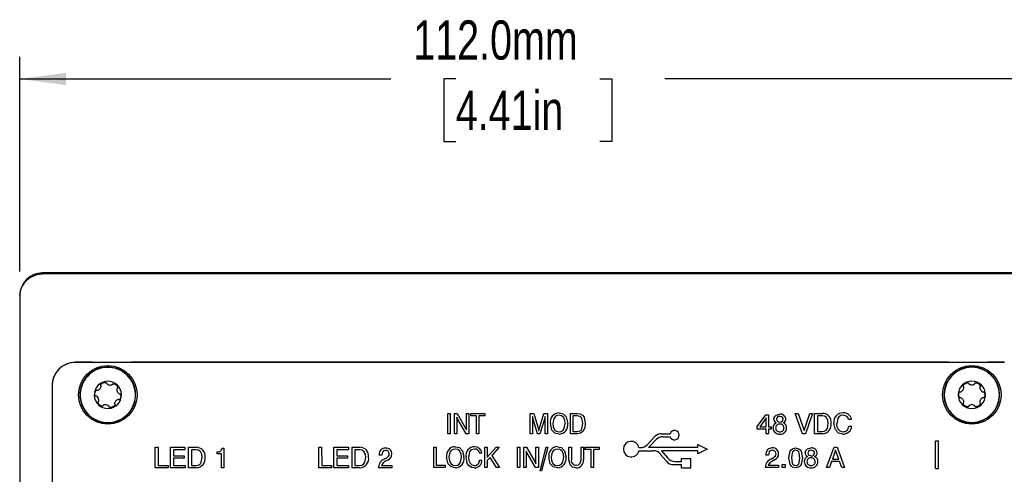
# Model space of a CAD drawing. Header units: millimetres. Extents: x 2 to 278, y 1 to 215.
# Tile 5 of 8: x 178 to 231, y 84 to 108. Entities that reach past the tile are written whole.
import ezdxf

# ---------------------------------------------------------------- set-up
doc = ezdxf.new("R2010")
doc.units = ezdxf.units.MM
doc.layers.add('BEMAßUNG', color=8, linetype='Continuous')
doc.styles.add('SLDTEXTSTYLE0', font='TXT', dxfattribs={"width": 0.75})
doc.dimstyles.new('SLDDIMSTYLE0', dxfattribs={"dimtxt": 2.116667, "dimasz": 2.5, "dimexe": 0, "dimexo": 0.0625, "dimgap": 0.529167, "dimtad": 0, "dimtih": 1, "dimtoh": 1, "dimdec": 1, "dimlfac": 2, "dimrnd": 1e-09, "dimzin": 4, "dimdsep": 46, "dimtxsty": 'SLDTEXTSTYLE0', "dimsah": 1, "dimcen": 0.09, "dimadec": 0, "dimazin": 1, "dimtfac": 1, "dimtdec": 3, "dimtofl": 0, "dimtmove": 0, "dimatfit": 3, "dimfxl": 1, "dimfrac": 2, "dimtolj": 1, "dimtzin": 12, "dimarcsym": 0})

# ---------------------------------------------------------------- blocks, each defined once
blk = doc.blocks.new('_D_2')
at = {"layer": 'BEMAßUNG', "color": 8}
for p, q in [((178.24, 94.536), (178.24, 106.112)), ((234.229, 94.536), (234.229, 106.112)), ((178.24, 104.912), (198.215, 104.912)), ((201.71, 104.912), (201.066, 104.912)), ((201.066, 104.912), (201.066, 101.549)), ((209.467, 104.912), (210.111, 104.912)), ((210.111, 104.912), (210.111, 101.549)), ((234.229, 104.912), (212.961, 104.912)), ((201.066, 101.549), (201.71, 101.549)), ((210.111, 101.549), (209.467, 101.549))]:
    blk.add_line(p, q, dxfattribs=at)
for points in [[(178.24, 104.912), (180.74, 104.582), (180.74, 105.242)], [(234.229, 104.912), (231.729, 105.242), (231.729, 104.582)]]:
    blk.add_solid(points, dxfattribs=at)
at = {"layer": 'BEMAßUNG', "color": 8, "char_height": 2.1167, "attachment_point": 1, "style": 'SLDTEXTSTYLE0'}
for s, insert in [('112.0mm', (199.424, 108.069)), ('4.41in', (201.71, 104.277))]:
    blk.add_mtext(s, dxfattribs=dict(at, insert=insert))

msp = doc.modelspace()

# ---------------------------------------------------------------- linework, layer by layer
at = {"color": 7, "linetype": 'Continuous', "lineweight": 25}
for p, q in [((233.012, 94.459), (179.457, 94.459)), ((232.911, 94.41), (179.558, 94.41)), ((179.558, 94.41), (179.558, 94.407)), ((178.241, 93.265), (178.243, 93.317)), ((178.239, 93.22), (178.239, 92.787)), ((178.239, 92.787), (178.239, 57.26)), ((178.24, 93.266), (178.24, 57.248)), ((178.24, 93.266), (178.24, 93.263)), ((231.232, 89.645), (181.232, 89.641)), ((182.133, 89.646), (181.234, 89.646)), ((182.138, 89.641), (182.133, 89.646)), ((182.834, 89.645), (182.831, 89.641)), ((182.838, 89.641), (182.834, 89.645)), ((183.534, 89.645), (183.531, 89.641)), ((183.538, 89.641), (183.534, 89.645)), ((184.236, 89.646), (184.231, 89.641)), ((228.233, 89.646), (184.236, 89.646)), ((228.235, 89.645), (228.233, 89.646)), ((230.336, 89.646), (230.335, 89.645)), ((231.234, 89.646), (230.336, 89.646)), ((182.791, 88.562), (182.851, 88.565)), ((182.849, 88.567), (182.851, 88.565)), ((182.851, 88.565), (182.873, 88.562)), ((229.187, 88.527), (229.245, 88.54)), ((229.243, 88.541), (229.245, 88.54)), ((229.245, 88.54), (229.268, 88.539)), ((179.982, 88.391), (179.985, 58.716)), ((182.306, 88.061), (182.333, 88.114)), ((182.33, 88.113), (182.333, 88.114)), ((182.333, 88.114), (182.347, 88.132)), ((183.467, 88.392), (183.5, 88.342)), ((183.501, 88.345), (183.5, 88.342)), ((183.5, 88.342), (183.508, 88.321)), ((228.788, 87.955), (228.806, 88.012)), ((228.803, 88.011), (228.806, 88.012)), ((228.806, 88.012), (228.817, 88.032)), ((229.882, 88.466), (229.922, 88.422)), ((229.922, 88.425), (229.922, 88.422)), ((229.922, 88.422), (229.933, 88.403)), ((182.497, 87.391), (182.464, 87.44)), ((183.632, 87.668), (183.617, 87.651)), ((183.658, 87.721), (183.632, 87.668)), ((183.634, 87.669), (183.632, 87.668)), ((230.159, 87.778), (230.148, 87.758)), ((230.177, 87.834), (230.159, 87.778)), ((230.161, 87.779), (230.159, 87.778)), ((183.173, 87.221), (183.114, 87.217)), ((229.083, 87.324), (229.042, 87.368)), ((229.777, 87.263), (229.719, 87.25)), ((201.28, 86.893), (201.407, 86.893)), ((201.28, 85.793), (201.28, 86.893)), ((201.407, 86.893), (201.407, 85.793)), ((201.633, 86.893), (201.779, 86.893)), ((201.633, 85.793), (201.633, 86.893)), ((201.76, 86.684), (201.76, 85.793)), ((201.779, 86.893), (202.237, 86.094)), ((202.264, 85.793), (201.796, 86.603)), ((202.282, 86.893), (202.409, 86.893)), ((202.282, 86.001), (202.282, 86.893)), ((202.409, 86.893), (202.409, 85.793)), ((202.521, 86.893), (203.269, 86.893)), ((202.521, 86.766), (202.521, 86.893)), ((202.832, 86.766), (202.521, 86.766)), ((202.832, 85.793), (202.832, 86.766)), ((202.959, 86.766), (202.959, 85.793)), ((203.269, 86.766), (202.959, 86.766)), ((203.269, 86.893), (203.269, 86.766)), ((205.716, 86.893), (205.91, 86.893)), ((205.716, 85.793), (205.716, 86.893)), ((205.843, 86.73), (205.843, 85.793)), ((206.111, 85.793), (205.865, 86.634)), ((205.91, 86.893), (206.154, 86.052)), ((206.199, 86.052), (206.456, 86.893)), ((206.496, 86.634), (206.238, 85.793)), ((206.456, 86.893), (206.646, 86.893)), ((206.52, 85.793), (206.52, 86.73)), ((206.646, 86.893), (206.647, 85.793)), ((207.887, 86.893), (208.259, 86.893)), ((207.888, 85.793), (207.887, 86.893)), ((208.248, 86.766), (208.014, 86.766)), ((208.014, 86.766), (208.014, 85.92)), ((217.937, 86.182), (218.404, 86.824)), ((218.416, 86.647), (218.069, 86.175)), ((218.404, 86.824), (218.543, 86.824)), ((218.416, 86.175), (218.416, 86.647)), ((218.543, 86.824), (218.543, 86.175)), ((219.982, 86.894), (220.138, 86.894)), ((220.377, 85.794), (219.982, 86.894)), ((220.138, 86.894), (220.456, 85.973)), ((220.456, 85.973), (220.759, 86.894)), ((220.912, 86.894), (220.532, 85.794)), ((220.759, 86.894), (220.912, 86.894)), ((221.025, 86.894), (221.444, 86.894)), ((221.025, 85.794), (221.025, 86.894)), ((221.18, 86.767), (221.18, 85.921)), ((221.432, 86.767), (221.18, 86.767)), ((223, 86.57), (222.845, 86.57)), ((208.014, 85.92), (208.248, 85.92)), ((217.937, 86.048), (217.937, 86.182)), ((218.416, 86.048), (217.937, 86.048)), ((218.069, 86.175), (218.416, 86.175)), ((218.416, 85.794), (218.416, 86.048)), ((218.543, 86.175), (218.684, 86.175)), ((218.543, 86.048), (218.543, 85.794)), ((218.684, 86.048), (218.543, 86.048)), ((218.684, 86.175), (218.684, 86.048)), ((221.18, 85.921), (221.432, 85.921)), ((222.859, 86.203), (223.014, 86.203)), ((201.407, 85.793), (201.28, 85.793)), ((201.76, 85.793), (201.633, 85.793)), ((202.409, 85.793), (202.264, 85.793)), ((202.959, 85.793), (202.832, 85.793)), ((205.843, 85.793), (205.716, 85.793)), ((206.238, 85.793), (206.111, 85.793)), ((206.647, 85.793), (206.52, 85.793)), ((208.254, 85.793), (207.888, 85.793)), ((212.424, 85.645), (212.01, 85.207)), ((212.495, 85.48), (212.089, 85.051)), ((212.787, 85.801), (213.246, 85.801)), ((212.858, 85.636), (213.246, 85.636)), ((218.543, 85.794), (218.416, 85.794)), ((220.532, 85.794), (220.377, 85.794)), ((221.439, 85.794), (221.025, 85.794)), ((227.532, 85.42), (227.682, 85.42)), ((227.533, 83.92), (227.532, 85.42)), ((227.683, 83.92), (227.682, 85.42)), ((185.536, 85.067), (185.691, 85.067)), ((185.536, 83.967), (185.536, 85.067)), ((185.691, 85.067), (185.692, 84.093)), ((186.354, 85.067), (187.132, 85.067)), ((186.354, 83.967), (186.354, 85.067)), ((186.509, 84.94), (186.509, 84.601)), ((187.132, 84.94), (186.509, 84.94)), ((187.132, 85.067), (187.132, 84.94)), ((187.327, 85.067), (187.746, 85.067)), ((187.327, 83.967), (187.327, 85.067)), ((187.734, 84.94), (187.482, 84.94)), ((187.482, 84.94), (187.483, 84.094)), ((188.865, 84.714), (188.865, 84.827)), ((189.136, 85.024), (189.231, 85.024)), ((189.231, 85.024), (189.231, 83.967)), ((194.336, 85.067), (194.491, 85.067)), ((194.336, 83.967), (194.336, 85.067)), ((194.491, 85.067), (194.492, 84.094)), ((195.154, 85.067), (195.932, 85.067)), ((195.154, 83.967), (195.154, 85.067)), ((195.309, 84.94), (195.309, 84.602)), ((195.932, 84.94), (195.309, 84.94)), ((195.932, 85.067), (195.932, 84.94)), ((196.127, 85.067), (196.546, 85.067)), ((196.127, 83.967), (196.127, 85.067)), ((196.282, 84.94), (196.283, 84.094)), ((196.534, 84.94), (196.282, 84.94)), ((200.526, 85.073), (200.653, 85.073)), ((200.526, 83.973), (200.526, 85.073)), ((200.653, 85.073), (200.653, 84.1)), ((203.276, 85.074), (203.403, 85.074)), ((203.276, 83.974), (203.276, 85.074)), ((203.403, 84.543), (203.875, 85.074)), ((203.403, 85.074), (203.403, 84.543)), ((204.052, 85.074), (203.651, 84.633)), ((203.875, 85.074), (204.052, 85.074)), ((205.025, 85.074), (205.152, 85.074)), ((205.025, 83.974), (205.025, 85.074)), ((205.152, 85.074), (205.152, 83.974)), ((205.377, 85.074), (205.523, 85.074)), ((205.377, 83.974), (205.377, 85.074)), ((205.504, 84.865), (205.504, 83.974)), ((205.523, 85.074), (205.982, 84.275)), ((206.026, 85.074), (206.153, 85.074)), ((206.026, 84.182), (206.026, 85.074)), ((206.153, 85.074), (206.153, 83.974)), ((206.252, 83.805), (206.577, 85.074)), ((206.661, 85.074), (206.332, 83.805)), ((206.577, 85.074), (206.661, 85.074)), ((207.803, 85.074), (207.93, 85.074)), ((207.803, 84.401), (207.803, 85.074)), ((207.93, 85.074), (207.93, 84.399)), ((208.452, 85.074), (208.579, 85.074)), ((208.452, 84.399), (208.452, 85.074)), ((208.579, 85.074), (208.579, 84.401)), ((208.677, 85.074), (209.425, 85.074)), ((208.677, 84.947), (208.677, 85.074)), ((208.988, 84.947), (208.677, 84.947)), ((208.988, 83.974), (208.988, 84.947)), ((209.115, 84.947), (209.115, 83.974)), ((209.425, 84.947), (209.115, 84.947)), ((209.425, 85.074), (209.425, 84.947)), ((211.559, 85.051), (211.647, 85.051)), ((211.559, 84.886), (212.335, 84.886)), ((214.732, 85.051), (212.089, 85.051)), ((212.784, 84.886), (213.121, 84.481)), ((214.732, 84.886), (212.784, 84.886)), ((214.732, 85.219), (215.232, 84.969)), ((214.732, 85.051), (214.732, 85.219)), ((215.232, 84.969), (214.732, 84.719)), ((214.732, 84.719), (214.732, 84.886)), ((221.667, 83.975), (222.069, 85.075)), ((222.15, 84.916), (221.979, 84.426)), ((222.069, 85.075), (222.233, 85.075)), ((222.32, 84.426), (222.15, 84.916)), ((222.233, 85.075), (222.64, 83.975)), ((186.509, 84.601), (187.084, 84.601)), ((186.509, 84.474), (186.509, 84.094)), ((187.084, 84.474), (186.509, 84.474)), ((187.084, 84.601), (187.084, 84.474)), ((189.104, 84.714), (188.865, 84.714)), ((189.104, 83.967), (189.104, 84.714)), ((195.309, 84.602), (195.884, 84.602)), ((195.309, 84.475), (195.309, 84.094)), ((195.884, 84.475), (195.309, 84.475)), ((195.884, 84.602), (195.884, 84.475)), ((197.58, 84.644), (197.58, 84.663)), ((197.721, 84.644), (197.58, 84.644)), ((197.721, 84.657), (197.721, 84.644)), ((197.89, 84.439), (197.978, 84.488)), ((198.048, 84.38), (197.96, 84.334)), ((203.121, 84.749), (202.994, 84.749)), ((202.994, 84.383), (203.121, 84.383)), ((203.555, 84.525), (203.403, 84.359)), ((203.403, 84.359), (203.403, 83.974)), ((203.9, 83.974), (203.555, 84.525)), ((203.651, 84.633), (204.066, 83.974)), ((206.009, 83.974), (205.541, 84.784)), ((212.719, 84.706), (213.044, 84.316)), ((213.505, 84.301), (213.858, 84.301)), ((213.858, 84.469), (214.358, 84.469)), ((213.858, 84.301), (213.858, 84.469)), ((214.358, 83.969), (214.358, 84.469)), ((218.395, 84.652), (218.395, 84.67)), ((218.536, 84.652), (218.395, 84.652)), ((218.536, 84.664), (218.536, 84.652)), ((218.706, 84.446), (218.794, 84.496)), ((218.863, 84.387), (218.775, 84.342)), ((221.933, 84.299), (221.816, 83.975)), ((222.363, 84.3), (221.933, 84.299)), ((221.979, 84.426), (222.32, 84.426)), ((222.479, 83.975), (222.363, 84.3)), ((186.227, 83.967), (185.536, 83.967)), ((185.692, 84.093), (186.227, 84.093)), ((186.227, 84.093), (186.227, 83.967)), ((187.144, 83.967), (186.354, 83.967)), ((186.509, 84.094), (187.144, 84.094)), ((187.144, 84.094), (187.144, 83.967)), ((187.741, 83.967), (187.327, 83.967)), ((187.483, 84.094), (187.734, 84.094)), ((189.231, 83.967), (189.104, 83.967)), ((195.027, 83.967), (194.336, 83.967)), ((194.492, 84.094), (195.027, 84.094)), ((195.027, 84.094), (195.027, 83.967)), ((195.944, 83.967), (195.154, 83.967)), ((195.309, 84.094), (195.944, 84.094)), ((195.944, 84.094), (195.944, 83.967)), ((196.541, 83.967), (196.127, 83.967)), ((196.283, 84.094), (196.534, 84.094)), ((197.552, 83.967), (197.552, 83.976)), ((198.271, 83.967), (197.552, 83.967)), ((197.711, 84.094), (198.271, 84.094)), ((198.271, 84.094), (198.271, 83.967)), ((201.147, 83.973), (200.526, 83.973)), ((200.653, 84.1), (201.147, 84.1)), ((201.147, 84.1), (201.147, 83.973)), ((203.403, 83.974), (203.276, 83.974)), ((204.066, 83.974), (203.9, 83.974)), ((205.152, 83.974), (205.025, 83.974)), ((205.504, 83.974), (205.377, 83.974)), ((206.153, 83.974), (206.009, 83.974)), ((206.332, 83.805), (206.252, 83.805)), ((209.115, 83.974), (208.988, 83.974)), ((213.428, 84.136), (213.858, 84.136)), ((213.858, 83.969), (213.858, 84.136)), ((213.858, 83.969), (214.358, 83.969)), ((218.367, 83.975), (218.367, 83.983)), ((219.086, 83.975), (218.367, 83.975)), ((218.527, 84.102), (219.086, 84.102)), ((219.086, 84.102), (219.086, 83.975)), ((219.284, 84.144), (219.439, 84.144)), ((219.284, 83.975), (219.284, 84.144)), ((219.439, 83.975), (219.284, 83.975)), ((219.439, 84.144), (219.439, 83.975)), ((221.816, 83.975), (221.667, 83.975)), ((222.64, 83.975), (222.479, 83.975)), ((227.533, 83.92), (227.683, 83.92))]:
    msp.add_line(p, q, dxfattribs=at)
at = {"color": 7, "linetype": 'Continuous', "lineweight": 25, "flags": 128}
for points in [[(207.268, 86.921), (207.493, 86.869), (207.654, 86.704), (207.732, 86.35)], [(201.796, 86.603), (201.774, 86.648), (201.76, 86.684)], [(205.865, 86.634), (205.851, 86.687), (205.843, 86.73)], [(206.52, 86.73), (206.507, 86.676), (206.496, 86.634)], [(207.268, 86.794), (207.152, 86.776), (207.052, 86.715), (206.983, 86.62), (206.929, 86.35)], [(207.605, 86.35), (207.586, 86.525), (207.511, 86.683), (207.403, 86.768), (207.268, 86.794)], [(208.55, 86.348), (208.49, 86.631), (208.447, 86.69), (208.389, 86.734), (208.248, 86.766)], [(208.259, 86.893), (208.401, 86.873), (208.525, 86.803), (208.612, 86.689), (208.677, 86.359)], [(218.825, 86.595), (218.858, 86.719), (218.952, 86.806), (219.149, 86.852)], [(218.966, 86.579), (218.984, 86.508), (219.037, 86.456), (219.15, 86.429)], [(219.333, 86.579), (219.326, 86.628), (219.301, 86.671), (219.263, 86.701), (219.15, 86.725)], [(221.759, 86.349), (221.741, 86.517), (221.668, 86.668), (221.562, 86.745), (221.432, 86.767)], [(222.551, 86.796), (222.434, 86.777), (222.333, 86.717), (222.264, 86.622), (222.21, 86.35)], [(222.845, 86.57), (222.804, 86.676), (222.723, 86.754), (222.551, 86.796)], [(202.237, 86.094), (202.264, 86.043), (202.282, 86.001)], [(206.154, 86.052), (206.168, 86.001), (206.177, 85.961)], [(206.177, 85.961), (206.188, 86.012), (206.199, 86.052)], [(207.268, 85.779), (207.043, 85.832), (206.881, 85.996), (206.802, 86.35)], [(206.929, 86.35), (206.948, 86.175), (207.024, 86.017), (207.133, 85.932), (207.268, 85.906)], [(207.268, 85.906), (207.384, 85.925), (207.483, 85.986), (207.552, 86.081), (207.605, 86.35)], [(208.248, 85.92), (208.391, 85.953), (208.45, 85.999), (208.493, 86.059), (208.55, 86.348)], [(208.677, 86.359), (208.654, 86.138), (208.561, 85.936), (208.425, 85.827), (208.254, 85.793)], [(221.432, 85.921), (221.545, 85.937), (221.644, 85.994), (221.71, 86.086), (221.759, 86.349)], [(222.549, 85.78), (222.314, 85.833), (222.141, 86), (222.055, 86.368)], [(188.061, 84.522), (188.043, 84.689), (187.97, 84.84), (187.864, 84.917), (187.734, 84.94)], [(196.861, 84.522), (196.843, 84.69), (196.77, 84.841), (196.664, 84.918), (196.534, 84.94)], [(197.924, 84.898), (197.828, 84.877), (197.757, 84.808), (197.721, 84.657)], [(201.684, 84.975), (201.568, 84.956), (201.468, 84.895), (201.398, 84.801), (201.344, 84.531)], [(201.684, 85.102), (201.908, 85.049), (202.07, 84.885), (202.148, 84.531)], [(202.021, 84.531), (202.002, 84.706), (201.927, 84.864), (201.819, 84.948), (201.684, 84.975)], [(202.713, 84.975), (202.563, 84.939), (202.502, 84.892), (202.454, 84.83), (202.388, 84.529)], [(205.541, 84.784), (205.519, 84.829), (205.504, 84.865)], [(207.184, 84.975), (207.068, 84.957), (206.968, 84.896), (206.898, 84.801), (206.844, 84.531)], [(207.184, 85.102), (207.408, 85.049), (207.57, 84.885), (207.648, 84.531)], [(207.521, 84.531), (207.502, 84.706), (207.427, 84.864), (207.319, 84.949), (207.184, 84.975)], [(218.74, 84.906), (218.643, 84.884), (218.572, 84.815), (218.536, 84.664)], [(219.636, 84.496), (219.704, 84.854), (219.755, 84.93), (219.826, 84.988), (220.002, 85.033)], [(220.003, 84.906), (219.938, 84.897), (219.88, 84.866), (219.837, 84.816), (219.809, 84.757), (219.777, 84.496)], [(220.002, 85.033), (220.179, 84.989), (220.249, 84.93), (220.301, 84.854), (220.37, 84.496)], [(220.229, 84.496), (220.197, 84.757), (220.17, 84.817), (220.127, 84.867), (220.068, 84.897), (220.003, 84.906)], [(220.511, 84.776), (220.544, 84.9), (220.638, 84.987), (220.834, 85.033)], [(221.018, 84.76), (221.011, 84.809), (220.987, 84.851), (220.948, 84.882), (220.835, 84.906)], [(187.734, 84.094), (187.847, 84.11), (187.946, 84.166), (188.012, 84.258), (188.061, 84.522)], [(196.534, 84.094), (196.647, 84.11), (196.746, 84.167), (196.812, 84.259), (196.861, 84.522)], [(197.96, 84.334), (197.795, 84.224), (197.711, 84.094)], [(197.978, 84.488), (198.097, 84.593), (198.122, 84.65), (198.13, 84.713)], [(201.684, 83.959), (201.458, 84.012), (201.296, 84.176), (201.217, 84.531)], [(201.344, 84.531), (201.364, 84.355), (201.439, 84.197), (201.548, 84.113), (201.684, 84.086)], [(201.684, 84.086), (201.799, 84.105), (201.898, 84.167), (201.967, 84.261), (202.021, 84.531)], [(202.704, 83.96), (202.552, 83.985), (202.422, 84.067), (202.331, 84.192), (202.261, 84.548)], [(202.388, 84.529), (202.407, 84.359), (202.477, 84.205), (202.578, 84.116), (202.708, 84.086)], [(205.982, 84.275), (206.009, 84.224), (206.026, 84.182)], [(207.184, 83.96), (206.958, 84.012), (206.796, 84.177), (206.717, 84.531)], [(206.844, 84.531), (206.864, 84.356), (206.939, 84.197), (207.048, 84.113), (207.184, 84.087)], [(207.184, 84.087), (207.299, 84.105), (207.398, 84.167), (207.467, 84.262), (207.521, 84.531)], [(208.174, 83.96), (207.994, 83.995), (207.862, 84.12), (207.803, 84.401)], [(208.19, 84.101), (208.315, 84.123), (208.409, 84.206), (208.452, 84.399)], [(218.775, 84.342), (218.61, 84.232), (218.527, 84.102)], [(218.794, 84.496), (218.913, 84.6), (218.938, 84.658), (218.945, 84.72)], [(220.002, 83.961), (219.826, 84.005), (219.756, 84.063), (219.704, 84.139), (219.636, 84.496)], [(219.777, 84.496), (219.81, 84.236), (219.837, 84.176), (219.88, 84.127), (219.938, 84.097), (220.003, 84.088)], [(220.37, 84.496), (220.301, 84.138), (220.249, 84.062), (220.178, 84.004), (220.002, 83.961)], [(220.003, 84.088), (220.068, 84.096), (220.126, 84.126), (220.169, 84.176), (220.197, 84.235), (220.229, 84.496)], [(220.652, 84.76), (220.67, 84.688), (220.722, 84.637), (220.835, 84.61)]]:
    msp.add_lwpolyline(points, dxfattribs=at)
at = {"color": 7, "linetype": 'Continuous', "lineweight": 25}
for centre in [(182.982, 87.891), (229.482, 87.895)]:
    msp.add_circle(centre, 1.575, dxfattribs=at)
for centre, radius, start, end in [((181.232, 88.391), 1.25, 90.0045, 180.0045), ((181.234, 88.396), 1.25, 90, 180), ((182.982, 87.891), 1.5, 80.8771, 260.8771), ((182.982, 87.891), 1.485, 80.8771, 260.8771), ((182.982, 87.891), 1.485, 260.8771, 80.8771), ((182.982, 87.891), 1.5, 350.8771, 80.8771), ((229.482, 87.895), 1.5, 90, 270), ((229.482, 87.895), 1.485, 90, 270), ((229.482, 87.895), 1.5, 0, 90), ((229.482, 87.895), 1.485, 270, 90), ((182.982, 87.891), 0.733, 80.8771, 260.8771), ((182.982, 87.891), 0.733, 260.8771, 80.8771), ((229.482, 87.895), 0.733, 90, 270), ((229.482, 87.895), 0.733, 270, 90), ((182.982, 87.891), 1.5, 260.8771, 350.8771), ((229.482, 87.895), 1.5, 270, 0), ((207.283, 86.433), 0.489, 91.7709, 189.758), ((222.551, 86.423), 0.499, 88.9062, 186.3403), ((222.601, 86.523), 0.402, 6.7206, 95.7727), ((219.052, 86.131), 0.27, 109.4578, 183.0843), ((219.037, 86.584), 0.212, 177.1142, 249.3232), ((219.122, 86.572), 0.156, 79.722, 177.2192), ((219.192, 86.572), 0.283, 4.591, 98.8401), ((219.173, 86.587), 0.16, 261.6317, 357.1433), ((219.262, 86.584), 0.213, 291.2769, 2.9815), ((219.25, 86.134), 0.267, 356.3479, 70.6062), ((221.451, 86.427), 0.467, 351.7791, 90.8657), ((207.252, 86.267), 0.488, 271.9361, 9.8584), ((213.482, 85.719), 0.25, 199.2732, 160.7357), ((219.114, 86.109), 0.331, 178.6871, 275.9921), ((219.122, 86.12), 0.198, 82.2273, 180.3758), ((219.129, 86.111), 0.205, 177.967, 275.5133), ((219.173, 86.115), 0.202, 0.9172, 96.9412), ((219.17, 86.111), 0.205, 264.0782, 2.0126), ((219.181, 86.114), 0.335, 264.4168, 0.5788), ((221.433, 86.281), 0.487, 270.612, 9.3616), ((222.584, 86.286), 0.38, 170.2976, 265.1209), ((222.579, 86.214), 0.435, 266.0931, 358.5713), ((222.564, 86.202), 0.295, 267.7091, 0.3308), ((211.15, 84.969), 0.418, 11.4014, 348.6075), ((212.787, 85.301), 0.5, 90.0045, 136.5738), ((212.858, 85.136), 0.5, 90.0045, 136.5738), ((187.754, 84.6), 0.467, 351.7791, 90.8657), ((188.908, 85.053), 0.23, 259.1786, 352.8408), ((196.554, 84.6), 0.467, 351.7791, 90.8657), ((197.912, 84.692), 0.333, 87.254, 185.1367), ((197.943, 84.712), 0.187, 0.1642, 95.7144), ((197.958, 84.714), 0.313, 359.5335, 95.6614), ((201.699, 84.613), 0.489, 91.7709, 189.758), ((202.737, 84.62), 0.482, 91.9213, 188.6605), ((202.733, 84.712), 0.264, 8.1562, 94.2704), ((202.744, 84.725), 0.377, 3.6559, 93.5579), ((207.199, 84.614), 0.489, 91.7709, 189.758), ((211.647, 85.551), 0.5, 270.0045, 316.5738), ((212.335, 84.386), 0.5, 39.81, 90.0045), ((218.727, 84.7), 0.333, 87.254, 185.1367), ((218.758, 84.72), 0.187, 0.1642, 95.7144), ((218.774, 84.722), 0.313, 359.5335, 95.6614), ((220.807, 84.753), 0.156, 79.722, 177.2192), ((220.877, 84.753), 0.283, 4.591, 98.8401), ((187.735, 84.454), 0.487, 270.612, 9.3616), ((196.535, 84.454), 0.487, 270.612, 9.3616), ((198.048, 83.968), 0.496, 108.5485, 179.1208), ((197.913, 84.711), 0.358, 292.0837, 0.1075), ((201.667, 84.447), 0.488, 271.9361, 9.8584), ((202.713, 84.367), 0.408, 268.7329, 2.148), ((202.708, 84.373), 0.286, 269.9153, 2.0004), ((207.167, 84.448), 0.488, 271.9361, 9.8584), ((208.177, 84.352), 0.251, 169.1269, 273.0739), ((208.198, 84.344), 0.385, 266.5413, 8.4234), ((213.428, 84.636), 0.5, 219.81, 270.0045), ((213.505, 84.801), 0.5, 219.81, 270.0045), ((218.863, 83.976), 0.496, 108.5485, 179.1208), ((218.729, 84.718), 0.358, 292.0837, 0.1075), ((220.738, 84.312), 0.27, 109.4578, 183.0843), ((220.799, 84.29), 0.331, 178.6871, 275.9921), ((220.723, 84.765), 0.212, 177.1142, 249.3232), ((220.807, 84.301), 0.198, 82.2273, 180.3758), ((220.815, 84.292), 0.205, 177.967, 275.5133), ((220.859, 84.296), 0.202, 0.9172, 96.9412), ((220.855, 84.292), 0.205, 264.0782, 2.0126), ((220.867, 84.294), 0.335, 264.4168, 0.5788), ((220.858, 84.768), 0.16, 261.6317, 357.1433), ((220.947, 84.765), 0.213, 291.2769, 2.9815), ((220.936, 84.315), 0.267, 356.3479, 70.6062)]:
    msp.add_arc(centre, radius, start, end, dxfattribs=at)
msp.add_ellipse((179.49, 93.171), major_axis=(-0.471, 1.206), ratio=0.961427, start_param=5.923995, end_param=7.381373, dxfattribs=at)
for points, knots in [([(179.558, 94.407), (179.458, 94.401), (179.21, 94.385), (178.839, 94.244), (178.505, 93.985), (178.326, 93.7), (178.25, 93.453), (178.243, 93.326), (178.24, 93.263)], [0, 0, 0, 0, 0.145872, 0.361146, 0.5748, 0.786933, 0.89509, 1, 1, 1, 1]), ([(182.607, 88.413), (182.606, 88.417), (182.603, 88.427), (182.607, 88.449), (182.628, 88.482), (182.655, 88.502), (182.673, 88.515)], [0, 0, 0, 0, 0.105763, 0.218574, 0.499981, 1, 1, 1, 1]), ([(182.673, 88.515), (182.682, 88.521), (182.703, 88.533), (182.736, 88.547), (182.769, 88.557), (182.784, 88.56), (182.791, 88.562)], [0, 0, 0, 0, 0.22213, 0.500155, 0.750315, 1, 1, 1, 1]), ([(182.794, 88.599), (182.804, 88.595), (182.822, 88.587), (182.84, 88.573), (182.849, 88.567)], [0, 0, 0, 0, 0.541289, 1, 1, 1, 1]), ([(182.873, 88.562), (182.882, 88.559), (182.896, 88.554), (182.91, 88.541), (182.913, 88.534), (182.915, 88.53)], [0, 0, 0, 0, 0.553637, 0.7827997, 1, 1, 1, 1]), ([(182.915, 88.53), (182.916, 88.529), (182.917, 88.525), (182.917, 88.522), (182.917, 88.521)], [0, 0, 0, 0, 0.559605, 1, 1, 1, 1]), ([(182.917, 88.521), (182.918, 88.517), (182.92, 88.509), (182.927, 88.496), (182.945, 88.474), (182.992, 88.445), (183.067, 88.423), (183.146, 88.42), (183.2, 88.433), (183.224, 88.448), (183.235, 88.459), (183.239, 88.465), (183.241, 88.469)], [0, 0, 0, 0, 0.0290093, 0.0603277, 0.1183482, 0.2497717, 0.4998577, 0.7498045, 0.8749189, 0.9421402, 0.971736, 1, 1, 1, 1]), ([(229.078, 88.462), (229.086, 88.469), (229.105, 88.484), (229.136, 88.504), (229.166, 88.519), (229.18, 88.524), (229.187, 88.527)], [0, 0, 0, 0, 0.22213, 0.500155, 0.750315, 1, 1, 1, 1]), ([(229.184, 88.564), (229.194, 88.561), (229.214, 88.557), (229.234, 88.546), (229.243, 88.541)], [0, 0, 0, 0, 0.541289, 1, 1, 1, 1]), ([(229.268, 88.539), (229.278, 88.538), (229.292, 88.536), (229.308, 88.525), (229.312, 88.519), (229.315, 88.515)], [0, 0, 0, 0, 0.553637, 0.7828, 1, 1, 1, 1]), ([(229.315, 88.515), (229.316, 88.514), (229.317, 88.511), (229.318, 88.507), (229.319, 88.506)], [0, 0, 0, 0, 0.559605, 1, 1, 1, 1]), ([(229.319, 88.506), (229.32, 88.502), (229.323, 88.495), (229.331, 88.483), (229.353, 88.465), (229.404, 88.443), (229.482, 88.433), (229.56, 88.443), (229.611, 88.465), (229.633, 88.482), (229.642, 88.496), (229.645, 88.503), (229.646, 88.506)], [0, 0, 0, 0, 0.029009, 0.060328, 0.118348, 0.249772, 0.499858, 0.749804, 0.874919, 0.94214, 0.971736, 1, 1, 1, 1]), ([(229.646, 88.506), (229.647, 88.508), (229.648, 88.511), (229.649, 88.514), (229.65, 88.515)], [0, 0, 0, 0, 0.56094, 1, 1, 1, 1]), ([(229.65, 88.515), (229.653, 88.519), (229.658, 88.527), (229.678, 88.538), (229.717, 88.543), (229.75, 88.534), (229.771, 88.529)], [0, 0, 0, 0, 0.10606, 0.219217, 0.501688, 1, 1, 1, 1]), ([(229.771, 88.529), (229.781, 88.525), (229.804, 88.517), (229.836, 88.5), (229.864, 88.481), (229.876, 88.471), (229.882, 88.466)], [0, 0, 0, 0, 0.22213, 0.500155, 0.750315, 1, 1, 1, 1]), ([(182.275, 88.082), (182.283, 88.088), (182.299, 88.101), (182.321, 88.109), (182.33, 88.113)], [0, 0, 0, 0, 0.541289, 1, 1, 1, 1]), ([(182.287, 87.935), (182.287, 87.946), (182.287, 87.97), (182.291, 88.007), (182.299, 88.04), (182.304, 88.054), (182.306, 88.061)], [0, 0, 0, 0, 0.22213, 0.500155, 0.750315, 1, 1, 1, 1]), ([(182.347, 88.132), (182.355, 88.139), (182.365, 88.148), (182.383, 88.154), (182.391, 88.153), (182.395, 88.153)], [0, 0, 0, 0, 0.553637, 0.7827997, 1, 1, 1, 1]), ([(182.395, 88.153), (182.397, 88.152), (182.4, 88.152), (182.404, 88.15), (182.405, 88.15)], [0, 0, 0, 0, 0.559958, 1, 1, 1, 1]), ([(182.405, 88.15), (182.408, 88.149), (182.416, 88.146), (182.431, 88.145), (182.458, 88.15), (182.507, 88.176), (182.565, 88.231), (182.606, 88.297), (182.622, 88.351), (182.622, 88.379), (182.617, 88.394), (182.613, 88.401), (182.612, 88.404)], [0, 0, 0, 0, 0.0290093, 0.0603277, 0.1183482, 0.2497717, 0.4998577, 0.7498045, 0.8749189, 0.9421402, 0.971736, 1, 1, 1, 1]), ([(182.612, 88.404), (182.61, 88.405), (182.609, 88.408), (182.607, 88.411), (182.607, 88.413)], [0, 0, 0, 0, 0.56094, 1, 1, 1, 1]), ([(183.241, 88.469), (183.242, 88.47), (183.243, 88.473), (183.245, 88.476), (183.246, 88.477)], [0, 0, 0, 0, 0.56094, 1, 1, 1, 1]), ([(183.246, 88.477), (183.249, 88.481), (183.256, 88.487), (183.277, 88.495), (183.317, 88.494), (183.348, 88.48), (183.368, 88.471)], [0, 0, 0, 0, 0.10606, 0.219217, 0.501688, 1, 1, 1, 1]), ([(183.368, 88.471), (183.377, 88.466), (183.398, 88.454), (183.428, 88.432), (183.452, 88.409), (183.462, 88.398), (183.467, 88.392)], [0, 0, 0, 0, 0.22213, 0.500155, 0.750315, 1, 1, 1, 1]), ([(183.495, 88.262), (183.492, 88.26), (183.486, 88.254), (183.478, 88.242), (183.468, 88.216), (183.466, 88.16), (183.485, 88.083), (183.522, 88.014), (183.56, 87.974), (183.585, 87.96), (183.6, 87.956), (183.608, 87.956), (183.611, 87.956)], [0, 0, 0, 0, 0.0290093, 0.0603277, 0.1183482, 0.2497717, 0.4998577, 0.7498045, 0.8749189, 0.9421402, 0.971736, 1, 1, 1, 1]), ([(183.502, 88.269), (183.501, 88.268), (183.499, 88.265), (183.496, 88.263), (183.495, 88.262)], [0, 0, 0, 0, 0.5597121, 1, 1, 1, 1]), ([(183.501, 88.409), (183.502, 88.398), (183.505, 88.378), (183.502, 88.355), (183.501, 88.345)], [0, 0, 0, 0, 0.541289, 1, 1, 1, 1]), ([(183.508, 88.321), (183.51, 88.311), (183.513, 88.297), (183.509, 88.279), (183.504, 88.272), (183.502, 88.269)], [0, 0, 0, 0, 0.553637, 0.7827997, 1, 1, 1, 1]), ([(228.754, 87.971), (228.761, 87.979), (228.775, 87.993), (228.794, 88.005), (228.803, 88.011)], [0, 0, 0, 0, 0.541289, 1, 1, 1, 1]), ([(228.817, 88.032), (228.823, 88.039), (228.832, 88.051), (228.849, 88.059), (228.857, 88.06), (228.861, 88.06)], [0, 0, 0, 0, 0.553637, 0.7828, 1, 1, 1, 1]), ([(228.861, 88.06), (228.863, 88.06), (228.866, 88.06), (228.87, 88.059), (228.871, 88.059)], [0, 0, 0, 0, 0.5599575, 1, 1, 1, 1]), ([(228.871, 88.059), (228.875, 88.058), (228.883, 88.057), (228.898, 88.058), (228.924, 88.067), (228.968, 88.101), (229.016, 88.164), (229.047, 88.236), (229.053, 88.291), (229.049, 88.319), (229.042, 88.334), (229.037, 88.339), (229.035, 88.342)], [0, 0, 0, 0, 0.029009, 0.060328, 0.118348, 0.249772, 0.499858, 0.749804, 0.874919, 0.94214, 0.971736, 1, 1, 1, 1]), ([(229.029, 88.35), (229.027, 88.355), (229.023, 88.363), (229.023, 88.386), (229.038, 88.422), (229.062, 88.446), (229.078, 88.462)], [0, 0, 0, 0, 0.105763, 0.218574, 0.499981, 1, 1, 1, 1]), ([(229.035, 88.342), (229.034, 88.344), (229.031, 88.346), (229.03, 88.349), (229.029, 88.35)], [0, 0, 0, 0, 0.56094, 1, 1, 1, 1]), ([(229.912, 88.488), (229.915, 88.478), (229.921, 88.459), (229.922, 88.435), (229.922, 88.425)], [0, 0, 0, 0, 0.541289, 1, 1, 1, 1]), ([(229.93, 88.342), (229.927, 88.339), (229.922, 88.333), (229.916, 88.32), (229.911, 88.292), (229.918, 88.237), (229.948, 88.164), (229.996, 88.102), (230.04, 88.068), (230.066, 88.058), (230.082, 88.057), (230.09, 88.058), (230.093, 88.059)], [0, 0, 0, 0, 0.029009, 0.060328, 0.118348, 0.249772, 0.499858, 0.749804, 0.874919, 0.94214, 0.971736, 1, 1, 1, 1]), ([(229.936, 88.35), (229.935, 88.349), (229.933, 88.346), (229.931, 88.343), (229.93, 88.342)], [0, 0, 0, 0, 0.5597121, 1, 1, 1, 1]), ([(229.933, 88.403), (229.937, 88.393), (229.942, 88.38), (229.941, 88.361), (229.937, 88.354), (229.936, 88.35)], [0, 0, 0, 0, 0.553637, 0.7828, 1, 1, 1, 1]), ([(230.093, 88.059), (230.095, 88.059), (230.098, 88.06), (230.102, 88.06), (230.103, 88.06)], [0, 0, 0, 0, 0.56094, 1, 1, 1, 1]), ([(230.103, 88.06), (230.108, 88.059), (230.118, 88.058), (230.137, 88.047), (230.161, 88.016), (230.17, 87.983), (230.175, 87.962)], [0, 0, 0, 0, 0.106078, 0.219255, 0.501788, 1, 1, 1, 1]), ([(182.343, 87.827), (182.338, 87.828), (182.329, 87.831), (182.312, 87.845), (182.293, 87.88), (182.29, 87.914), (182.287, 87.935)], [0, 0, 0, 0, 0.105759, 0.218567, 0.499962, 1, 1, 1, 1]), ([(182.353, 87.827), (182.351, 87.826), (182.348, 87.826), (182.344, 87.827), (182.343, 87.827)], [0, 0, 0, 0, 0.56094, 1, 1, 1, 1]), ([(182.47, 87.521), (182.472, 87.523), (182.478, 87.528), (182.487, 87.541), (182.496, 87.567), (182.498, 87.623), (182.479, 87.699), (182.443, 87.769), (182.404, 87.809), (182.38, 87.823), (182.364, 87.827), (182.357, 87.827), (182.353, 87.827)], [0, 0, 0, 0, 0.029009, 0.060328, 0.118348, 0.249772, 0.499858, 0.749804, 0.874919, 0.94214, 0.971736, 1, 1, 1, 1]), ([(182.456, 87.461), (182.454, 87.471), (182.451, 87.485), (182.455, 87.503), (182.46, 87.51), (182.462, 87.514)], [0, 0, 0, 0, 0.553637, 0.7827997, 1, 1, 1, 1]), ([(182.464, 87.44), (182.463, 87.444), (182.46, 87.451), (182.457, 87.458), (182.456, 87.461)], [0, 0, 0, 0, 0.558248, 1, 1, 1, 1]), ([(182.464, 87.44), (182.463, 87.426), (182.459, 87.402), (182.462, 87.382), (182.464, 87.374)], [0, 0, 0, 0, 0.578595, 1, 1, 1, 1]), ([(182.462, 87.514), (182.464, 87.515), (182.466, 87.518), (182.469, 87.52), (182.47, 87.521)], [0, 0, 0, 0, 0.559712, 1, 1, 1, 1]), ([(183.56, 87.633), (183.556, 87.634), (183.549, 87.636), (183.534, 87.637), (183.506, 87.632), (183.457, 87.606), (183.4, 87.552), (183.358, 87.485), (183.343, 87.432), (183.343, 87.404), (183.347, 87.388), (183.351, 87.382), (183.353, 87.379)], [0, 0, 0, 0, 0.0290093, 0.0603277, 0.1183482, 0.2497717, 0.4998577, 0.7498045, 0.8749189, 0.9421402, 0.971736, 1, 1, 1, 1]), ([(183.569, 87.63), (183.567, 87.63), (183.564, 87.631), (183.561, 87.632), (183.56, 87.633)], [0, 0, 0, 0, 0.559712, 1, 1, 1, 1]), ([(183.617, 87.651), (183.61, 87.644), (183.599, 87.635), (183.582, 87.629), (183.573, 87.63), (183.569, 87.63)], [0, 0, 0, 0, 0.553637, 0.7827997, 1, 1, 1, 1]), ([(183.611, 87.956), (183.613, 87.956), (183.617, 87.956), (183.62, 87.956), (183.622, 87.956)], [0, 0, 0, 0, 0.56094, 1, 1, 1, 1]), ([(183.622, 87.956), (183.626, 87.955), (183.636, 87.952), (183.653, 87.938), (183.671, 87.903), (183.675, 87.869), (183.677, 87.847)], [0, 0, 0, 0, 0.106078, 0.219255, 0.501788, 1, 1, 1, 1]), ([(183.69, 87.701), (183.681, 87.694), (183.665, 87.682), (183.644, 87.673), (183.634, 87.669)], [0, 0, 0, 0, 0.541289, 1, 1, 1, 1]), ([(183.677, 87.847), (183.677, 87.837), (183.678, 87.812), (183.673, 87.776), (183.666, 87.743), (183.661, 87.729), (183.658, 87.721)], [0, 0, 0, 0, 0.22213, 0.500155, 0.750315, 1, 1, 1, 1]), ([(228.789, 87.828), (228.787, 87.839), (228.783, 87.863), (228.782, 87.899), (228.784, 87.933), (228.787, 87.948), (228.788, 87.955)], [0, 0, 0, 0, 0.22213, 0.500155, 0.750315, 1, 1, 1, 1]), ([(228.861, 87.73), (228.857, 87.73), (228.847, 87.731), (228.828, 87.743), (228.804, 87.774), (228.795, 87.807), (228.789, 87.828)], [0, 0, 0, 0, 0.105759, 0.218567, 0.499962, 1, 1, 1, 1]), ([(228.871, 87.731), (228.869, 87.731), (228.866, 87.73), (228.863, 87.73), (228.861, 87.73)], [0, 0, 0, 0, 0.56094, 1, 1, 1, 1]), ([(229.035, 87.448), (229.037, 87.451), (229.042, 87.456), (229.048, 87.47), (229.054, 87.498), (229.047, 87.553), (229.016, 87.626), (228.969, 87.688), (228.924, 87.722), (228.898, 87.732), (228.882, 87.733), (228.875, 87.732), (228.871, 87.731)], [0, 0, 0, 0, 0.029009, 0.060328, 0.118348, 0.249772, 0.499858, 0.749804, 0.874919, 0.94214, 0.971736, 1, 1, 1, 1]), ([(229.031, 87.387), (229.028, 87.397), (229.022, 87.41), (229.024, 87.428), (229.027, 87.436), (229.029, 87.44)], [0, 0, 0, 0, 0.553637, 0.7827997, 1, 1, 1, 1]), ([(229.029, 87.44), (229.03, 87.441), (229.032, 87.444), (229.034, 87.447), (229.035, 87.448)], [0, 0, 0, 0, 0.559712, 1, 1, 1, 1]), ([(229.936, 87.44), (229.938, 87.435), (229.942, 87.426), (229.941, 87.404), (229.926, 87.368), (229.902, 87.343), (229.887, 87.328)], [0, 0, 0, 0, 0.106067, 0.219231, 0.501725, 1, 1, 1, 1]), ([(230.093, 87.731), (230.09, 87.732), (230.082, 87.733), (230.067, 87.731), (230.04, 87.722), (229.996, 87.689), (229.948, 87.626), (229.918, 87.554), (229.911, 87.498), (229.916, 87.471), (229.922, 87.456), (229.927, 87.45), (229.93, 87.448)], [0, 0, 0, 0, 0.0290093, 0.0603277, 0.1183482, 0.2497717, 0.4998577, 0.7498045, 0.8749189, 0.9421402, 0.971736, 1, 1, 1, 1]), ([(229.93, 87.448), (229.931, 87.446), (229.933, 87.444), (229.935, 87.441), (229.936, 87.44)], [0, 0, 0, 0, 0.56094, 1, 1, 1, 1]), ([(230.103, 87.73), (230.101, 87.73), (230.098, 87.73), (230.095, 87.731), (230.093, 87.731)], [0, 0, 0, 0, 0.559712, 1, 1, 1, 1]), ([(230.148, 87.758), (230.141, 87.75), (230.132, 87.739), (230.116, 87.731), (230.107, 87.73), (230.103, 87.73)], [0, 0, 0, 0, 0.553637, 0.7827997, 1, 1, 1, 1]), ([(230.211, 87.819), (230.203, 87.811), (230.19, 87.797), (230.17, 87.785), (230.161, 87.779)], [0, 0, 0, 0, 0.5412887, 1, 1, 1, 1]), ([(230.175, 87.962), (230.177, 87.951), (230.181, 87.927), (230.183, 87.891), (230.18, 87.857), (230.178, 87.842), (230.177, 87.834)], [0, 0, 0, 0, 0.2221302, 0.5001549, 0.750315, 1, 1, 1, 1]), ([(182.597, 87.311), (182.587, 87.317), (182.566, 87.329), (182.537, 87.35), (182.512, 87.374), (182.502, 87.385), (182.497, 87.391)], [0, 0, 0, 0, 0.22213, 0.500155, 0.750315, 1, 1, 1, 1]), ([(182.718, 87.305), (182.715, 87.302), (182.708, 87.295), (182.687, 87.288), (182.648, 87.289), (182.617, 87.303), (182.597, 87.311)], [0, 0, 0, 0, 0.10606, 0.219217, 0.501688, 1, 1, 1, 1]), ([(182.724, 87.314), (182.723, 87.312), (182.721, 87.309), (182.719, 87.307), (182.718, 87.305)], [0, 0, 0, 0, 0.56094, 1, 1, 1, 1]), ([(183.047, 87.262), (183.046, 87.266), (183.045, 87.273), (183.038, 87.287), (183.02, 87.308), (182.973, 87.338), (182.897, 87.36), (182.819, 87.363), (182.765, 87.349), (182.74, 87.335), (182.729, 87.324), (182.725, 87.317), (182.724, 87.314)], [0, 0, 0, 0, 0.029009, 0.060328, 0.118348, 0.249772, 0.499858, 0.749804, 0.874919, 0.94214, 0.971736, 1, 1, 1, 1]), ([(183.049, 87.252), (183.049, 87.254), (183.048, 87.257), (183.047, 87.261), (183.047, 87.262)], [0, 0, 0, 0, 0.559605, 1, 1, 1, 1]), ([(183.092, 87.221), (183.082, 87.224), (183.068, 87.229), (183.055, 87.241), (183.051, 87.249), (183.049, 87.252)], [0, 0, 0, 0, 0.553637, 0.7828, 1, 1, 1, 1]), ([(183.114, 87.217), (183.11, 87.218), (183.102, 87.219), (183.095, 87.22), (183.092, 87.221)], [0, 0, 0, 0, 0.5582482, 1, 1, 1, 1]), ([(183.171, 87.183), (183.161, 87.188), (183.141, 87.196), (183.123, 87.211), (183.114, 87.217)], [0, 0, 0, 0, 0.540508, 1, 1, 1, 1]), ([(183.292, 87.267), (183.283, 87.262), (183.262, 87.25), (183.228, 87.235), (183.196, 87.225), (183.181, 87.222), (183.173, 87.221)], [0, 0, 0, 0, 0.22213, 0.500155, 0.750315, 1, 1, 1, 1]), ([(183.358, 87.37), (183.359, 87.365), (183.361, 87.356), (183.358, 87.334), (183.337, 87.3), (183.309, 87.28), (183.292, 87.267)], [0, 0, 0, 0, 0.106067, 0.219231, 0.501725, 1, 1, 1, 1]), ([(183.353, 87.379), (183.354, 87.377), (183.356, 87.374), (183.357, 87.371), (183.358, 87.37)], [0, 0, 0, 0, 0.56094, 1, 1, 1, 1]), ([(229.042, 87.368), (229.04, 87.371), (229.036, 87.377), (229.033, 87.384), (229.031, 87.387)], [0, 0, 0, 0, 0.558248, 1, 1, 1, 1]), ([(229.042, 87.368), (229.043, 87.354), (229.043, 87.329), (229.05, 87.31), (229.052, 87.302)], [0, 0, 0, 0, 0.578595, 1, 1, 1, 1]), ([(229.194, 87.261), (229.183, 87.265), (229.161, 87.273), (229.128, 87.29), (229.1, 87.309), (229.088, 87.319), (229.083, 87.324)], [0, 0, 0, 0, 0.22213, 0.500155, 0.750315, 1, 1, 1, 1]), ([(229.315, 87.275), (229.312, 87.271), (229.306, 87.263), (229.287, 87.252), (229.247, 87.247), (229.215, 87.256), (229.194, 87.261)], [0, 0, 0, 0, 0.10606, 0.219217, 0.501688, 1, 1, 1, 1]), ([(229.319, 87.284), (229.318, 87.282), (229.317, 87.279), (229.315, 87.276), (229.315, 87.275)], [0, 0, 0, 0, 0.56094, 1, 1, 1, 1]), ([(229.646, 87.284), (229.645, 87.287), (229.642, 87.295), (229.633, 87.307), (229.612, 87.325), (229.561, 87.347), (229.482, 87.357), (229.404, 87.347), (229.353, 87.325), (229.332, 87.307), (229.322, 87.294), (229.32, 87.287), (229.319, 87.284)], [0, 0, 0, 0, 0.0290093, 0.0603277, 0.1183482, 0.2497717, 0.4998577, 0.7498045, 0.8749189, 0.9421402, 0.971736, 1, 1, 1, 1]), ([(229.65, 87.275), (229.649, 87.276), (229.647, 87.279), (229.646, 87.282), (229.646, 87.284)], [0, 0, 0, 0, 0.559605, 1, 1, 1, 1]), ([(229.697, 87.25), (229.687, 87.252), (229.672, 87.254), (229.657, 87.264), (229.652, 87.271), (229.65, 87.275)], [0, 0, 0, 0, 0.553637, 0.7828, 1, 1, 1, 1]), ([(229.719, 87.25), (229.715, 87.25), (229.707, 87.25), (229.7, 87.25), (229.697, 87.25)], [0, 0, 0, 0, 0.558248, 1, 1, 1, 1]), ([(229.781, 87.226), (229.77, 87.229), (229.75, 87.233), (229.729, 87.245), (229.719, 87.25)], [0, 0, 0, 0, 0.540508, 1, 1, 1, 1]), ([(229.887, 87.328), (229.879, 87.321), (229.86, 87.306), (229.829, 87.286), (229.798, 87.271), (229.784, 87.266), (229.777, 87.263)], [0, 0, 0, 0, 0.22213, 0.500155, 0.750315, 1, 1, 1, 1])]:
    msp.add_open_spline(points, degree=3, knots=knots, dxfattribs=at)

# ---------------------------------------------------------------- dimensions: what is measured, and where the dimension line sits
at = {"layer": 'BEMAßUNG', "color": 8}
dim = msp.add_linear_dim(base=(178.24, 104.912), p1=(234.229, 93.266), p2=(178.24, 93.266), dimstyle='SLDDIMSTYLE0', dxfattribs=at)
dim.commit()
dim.dimension.update_dxf_attribs({"geometry": '_D_2', "text_midpoint": (205.588, 104.912), "dimtype": 160})

doc.saveas('drawing.dxf')
